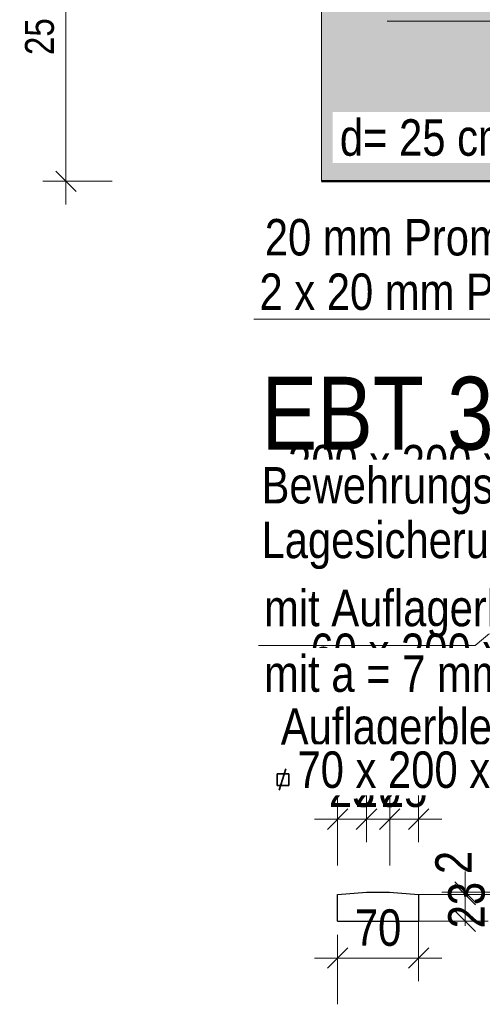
# Model space of a CAD drawing. Header units: millimetres. Extents: x -50 to 89, y -23 to 66.
# Tile 3 of 60: x -36.02 to -34.02, y 58.12 to 62.38. Entities that reach past the tile are written whole.
import ezdxf

# ---------------------------------------------------------------- set-up
doc = ezdxf.new("R2010")
doc.units = ezdxf.units.MM
doc.layers.add('Texte', color=7, linetype='Continuous', lineweight=20)
doc.styles.add('Arial Narrow', font='ARIALN.TTF')
doc.dimstyles.new('Arch_Strakon_dimstyle', dxfattribs={"dimtxt": 15.75, "dimasz": 1, "dimexe": 1.25, "dimexo": 0.0625, "dimgap": 1, "dimtad": 0, "dimdec": 3, "dimzin": 12, "dimdsep": 46, "dimtxsty": 'Arial Narrow', "dimblk": 'Arrowhead_Tick', "dimsah": 1, "dimcen": 0, "dimse1": 1, "dimse2": 1, "dimclrd": 6, "dimclrt": 2, "dimazin": 0, "dimtfac": 1, "dimtdec": 4, "dimtmove": 0, "dimatfit": 3, "dimldrblk": 'NONE', "dimfxl": 1, "dimtvp": 1, "dimtolj": 1, "dimtzin": 0, "dimlwd": 13, "dimarcsym": 2})

# ---------------------------------------------------------------- blocks, each defined once
blk = doc.blocks.new('Arrowhead_Tick')
at = {"color": 0, "linetype": 'Continuous', "lineweight": -2, "ltscale": 0.5}
for p, q in [((0, 20), (0, -10)), ((-1, 0), (0, 0)), ((10, 0), (0, 0))]:
    blk.add_line(p, q, dxfattribs=at)
at = {"color": 2, "linetype": 'Continuous', "lineweight": 35, "ltscale": 0.5}
blk.add_line((4.42, 4.42), (-4.42, -4.42), dxfattribs=at)
blk = doc.blocks.new('*D53')
at = {"layer": 'Defpoints', "color": 0}
for p in [(-34.6467, 58.5982), (-34.0956, 58.5982), (-34.6467, 58.4832)]:
    blk.add_point(p, dxfattribs=at)
at = {"layer": 'Texte', "color": 6, "linetype": 'Continuous', "lineweight": 13}
for p, q in [((-34.0956, 58.6082), (-34.0956, 58.6182)), ((-34.0956, 58.4832), (-34.0956, 58.5982)), ((-34.0956, 58.4732), (-34.0956, 58.4632))]:
    blk.add_line(p, q, dxfattribs=at)
at = {"layer": 'Texte', "color": 6, "lineweight": 13, "xscale": 0.01, "yscale": 0.01, "zscale": 0.01}
for p, rotation in [((-34.0956, 58.5982), 270), ((-34.0956, 58.4832), 90)]:
    blk.add_blockref('Arrowhead_Tick', p, dxfattribs=dict(at, rotation=rotation))
at = {"layer": 'Texte', "color": 2, "lineweight": 25, "insert": (-34.089, 58.5522), "char_height": 0.1575, "attachment_point": 5, "rotation": 90, "style": 'Arial Narrow'}
blk.add_mtext('\\A1;23', dxfattribs=at)
blk = doc.blocks.new('_None')
blk = doc.blocks.new('*D54')
at = {"layer": 'Defpoints', "color": 0}
for p in [(-34.6467, 58.5982), (-34.5217, 58.6082), (-34.0956, 58.6082)]:
    blk.add_point(p, dxfattribs=at)
at = {"layer": 'Texte', "color": 6, "linetype": 'Continuous', "lineweight": 13}
for p, q in [((-34.0956, 58.6182), (-34.0956, 58.6282)), ((-34.0956, 58.5982), (-34.0956, 58.6082)), ((-34.0956, 58.5882), (-34.0956, 58.5782))]:
    blk.add_line(p, q, dxfattribs=at)
at = {"layer": 'Texte', "color": 6, "lineweight": 13, "xscale": 0.01, "yscale": 0.01, "zscale": 0.01}
for p, rotation in [((-34.0956, 58.5982), 89.99999999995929), ((-34.0956, 58.6082), 269.9999999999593)]:
    blk.add_blockref('Arrowhead_Tick', p, dxfattribs=dict(at, rotation=rotation))
at = {"layer": 'Texte', "color": 2, "lineweight": 25, "insert": (-34.1456, 58.7365), "char_height": 0.1575, "attachment_point": 5, "rotation": 90, "style": 'Arial Narrow'}
blk.add_mtext('\\A1;2', dxfattribs=at)
blk = doc.blocks.new('*D55')
at = {"layer": 'Defpoints', "color": 0}
for p in [(-34.5217, 58.9237), (-34.5217, 58.6082), (-34.6467, 58.4832)]:
    blk.add_point(p, dxfattribs=at)
at = {"layer": 'Texte', "color": 6, "linetype": 'Continuous', "lineweight": 13}
blk.add_line((-34.6367, 58.9237), (-34.5317, 58.9237), dxfattribs=at)
at = {"layer": 'Texte', "color": 6, "lineweight": 13, "xscale": 0.01, "yscale": 0.01, "zscale": 0.01}
blk.add_blockref('Arrowhead_Tick', (-34.5217, 58.9237), dxfattribs=at)
at = {"layer": 'Texte', "color": 6, "lineweight": 13, "xscale": 0.01, "yscale": 0.01, "zscale": 0.01, "rotation": 180}
blk.add_blockref('Arrowhead_Tick', (-34.6467, 58.9237), dxfattribs=at)
at = {"layer": 'Texte', "color": 2, "lineweight": 25, "insert": (-34.5842, 59.0541), "char_height": 0.1575, "attachment_point": 5, "style": 'Arial Narrow'}
blk.add_mtext('\\A1;25', dxfattribs=at)
blk = doc.blocks.new('*D56')
at = {"layer": 'Defpoints', "color": 0}
for p in [(-34.4217, 58.9237), (-34.5217, 58.6082), (-34.4217, 58.6082)]:
    blk.add_point(p, dxfattribs=at)
at = {"layer": 'Texte', "color": 6, "linetype": 'Continuous', "lineweight": 13}
for p, q in [((-34.5317, 58.9237), (-34.5417, 58.9237)), ((-34.5217, 58.9237), (-34.4217, 58.9237)), ((-34.4117, 58.9237), (-34.4017, 58.9237))]:
    blk.add_line(p, q, dxfattribs=at)
at = {"layer": 'Texte', "color": 6, "lineweight": 13, "xscale": 0.01, "yscale": 0.01, "zscale": 0.01}
blk.add_blockref('Arrowhead_Tick', (-34.5217, 58.9237), dxfattribs=at)
at = {"layer": 'Texte', "color": 6, "lineweight": 13, "xscale": 0.01, "yscale": 0.01, "zscale": 0.01, "rotation": 180}
blk.add_blockref('Arrowhead_Tick', (-34.4217, 58.9237), dxfattribs=at)
at = {"layer": 'Texte', "color": 2, "lineweight": 25, "insert": (-34.4717, 59.0541), "char_height": 0.1575, "attachment_point": 5, "style": 'Arial Narrow'}
blk.add_mtext('\\A1;20', dxfattribs=at)
blk = doc.blocks.new('*D57')
at = {"layer": 'Defpoints', "color": 0}
for p in [(-34.2967, 58.9237), (-34.4217, 58.6082), (-34.2967, 58.5982)]:
    blk.add_point(p, dxfattribs=at)
at = {"layer": 'Texte', "color": 6, "linetype": 'Continuous', "lineweight": 13}
blk.add_line((-34.4117, 58.9237), (-34.3067, 58.9237), dxfattribs=at)
at = {"layer": 'Texte', "color": 6, "lineweight": 13, "xscale": 0.01, "yscale": 0.01, "zscale": 0.01}
blk.add_blockref('Arrowhead_Tick', (-34.2967, 58.9237), dxfattribs=at)
at = {"layer": 'Texte', "color": 6, "lineweight": 13, "xscale": 0.01, "yscale": 0.01, "zscale": 0.01, "rotation": 180}
blk.add_blockref('Arrowhead_Tick', (-34.4217, 58.9237), dxfattribs=at)
at = {"layer": 'Texte', "color": 2, "lineweight": 25, "insert": (-34.3592, 59.0541), "char_height": 0.1575, "attachment_point": 5, "style": 'Arial Narrow'}
blk.add_mtext('\\A1;25', dxfattribs=at)
blk = doc.blocks.new('*D58')
at = {"layer": 'Defpoints', "color": 0}
for p in [(-34.6467, 58.4832), (-34.2967, 58.4832), (-34.2967, 58.3237)]:
    blk.add_point(p, dxfattribs=at)
at = {"layer": 'Texte', "color": 6, "linetype": 'Continuous', "lineweight": 13}
blk.add_line((-34.6367, 58.3237), (-34.3067, 58.3237), dxfattribs=at)
at = {"layer": 'Texte', "color": 6, "lineweight": 13, "xscale": 0.01, "yscale": 0.01, "zscale": 0.01}
blk.add_blockref('Arrowhead_Tick', (-34.2967, 58.3237), dxfattribs=at)
at = {"layer": 'Texte', "color": 6, "lineweight": 13, "xscale": 0.01, "yscale": 0.01, "zscale": 0.01, "rotation": 180}
blk.add_blockref('Arrowhead_Tick', (-34.6467, 58.3237), dxfattribs=at)
at = {"layer": 'Texte', "color": 2, "lineweight": 25, "insert": (-34.4717, 58.4541), "char_height": 0.1575, "attachment_point": 5, "style": 'Arial Narrow'}
blk.add_mtext('\\A1;70', dxfattribs=at)
blk = doc.blocks.new('*D70')
at = {"layer": 'Defpoints', "color": 0}
for p in [(-35.8204, 62.9301), (-34.7164, 62.9301), (-34.7164, 61.6801)]:
    blk.add_point(p, dxfattribs=at)
at = {"layer": 'Texte', "color": 6, "linetype": 'Continuous', "lineweight": 13}
blk.add_line((-35.8204, 61.6901), (-35.8204, 62.9201), dxfattribs=at)
at = {"layer": 'Texte', "color": 6, "lineweight": 13, "xscale": 0.01, "yscale": 0.01, "zscale": 0.01}
for p, rotation in [((-35.8204, 62.9301), 90), ((-35.8204, 61.6801), 270)]:
    blk.add_blockref('Arrowhead_Tick', p, dxfattribs=dict(at, rotation=rotation))
at = {"layer": 'Texte', "color": 3, "lineweight": 35, "insert": (-35.9343, 62.3051), "char_height": 0.125, "attachment_point": 5, "rotation": 90, "style": 'Arial Narrow'}
blk.add_mtext('\\A1;25', dxfattribs=at)

msp = doc.modelspace()

# ---------------------------------------------------------------- hatches: boundary and pattern name
at = {"layer": 'Texte', "lineweight": 18, "true_color": 0xceffce}
msp.add_hatch(color=254, dxfattribs=at).paths.add_polyline_path([(-28.365773, 62.930107), (-28.35575, 62.030107), (-31.849007, 62.030107), (-31.877241, 62.056634), (-31.877241, 62.080107), (-32.002241, 62.080107), (-32.002241, 62.056634), (-32.030475, 62.030107), (-33.102241, 62.030107), (-33.102241, 61.680107), (-34.716365, 61.680107), (-34.716365, 62.930107)])

# ---------------------------------------------------------------- linework, layer by layer
at = {"layer": 'Texte', "color": 9, "linetype": 'Continuous', "lineweight": 0}
msp.add_line((-34.716365, 62.930107), (-34.716365, 61.680107), dxfattribs=at)
at = {"layer": 'Texte', "color": 6, "linetype": 'Continuous', "lineweight": 13}
for p, q in [((-34.432534, 62.371755), (-33.418032, 62.371755)), ((-34.985009, 61.343216), (-33.920268, 61.343216)), ((-35.008703, 61.084718), (-33.278857, 61.084718)), ((-34.052454, 59.674537), (-32.547338, 60.937698)), ((-34.029934, 60.354193), (-32.935463, 60.855352)), ((-34.982846, 60.354193), (-34.029934, 60.354193)), ((-34.988347, 59.674537), (-34.052454, 59.674537))]:
    msp.add_line(p, q, dxfattribs=at)
at = {"layer": 'Texte', "color": 4, "linetype": 'Continuous', "lineweight": 50}
msp.add_line((-33.102241, 61.680107), (-34.716365, 61.680107), dxfattribs=at)
at = {"layer": 'Texte', "color": 2, "linetype": 'Continuous', "lineweight": 35}
for p, q in [((-34.960587, 60.37525), (-34.932324, 60.467103)), ((-34.969558, 60.395421), (-34.969558, 60.445421)), ((-34.969558, 60.445421), (-34.919558, 60.445421)), ((-34.919558, 60.445421), (-34.919558, 60.395421)), ((-34.919558, 60.395421), (-34.969558, 60.395421)), ((-34.969558, 59.574892), (-34.969558, 59.624892)), ((-34.969558, 59.624892), (-34.919558, 59.624892)), ((-34.960587, 59.554721), (-34.932324, 59.646575)), ((-34.919558, 59.624892), (-34.919558, 59.574892)), ((-34.919558, 59.574892), (-34.969558, 59.574892)), ((-34.907849, 59.069113), (-34.907849, 59.119113)), ((-34.907849, 59.119113), (-34.857849, 59.119113)), ((-34.898878, 59.048942), (-34.870615, 59.140796)), ((-34.857849, 59.119113), (-34.857849, 59.069113)), ((-34.857849, 59.069113), (-34.907849, 59.069113))]:
    msp.add_line(p, q, dxfattribs=at)
at = {"layer": 'Texte', "color": 3, "linetype": 'Continuous', "lineweight": 25}
for p, q in [((-34.646732, 58.598177), (-34.521732, 58.608177)), ((-34.646732, 58.483177), (-34.646732, 58.598177)), ((-34.521732, 58.608177), (-34.421732, 58.608177)), ((-34.421732, 58.608177), (-34.296732, 58.598177)), ((-34.296732, 58.598177), (-34.296732, 58.483177)), ((-34.646732, 58.483177), (-34.296732, 58.483177))]:
    msp.add_line(p, q, dxfattribs=at)

# ---------------------------------------------------------------- dimensions: what is measured, and where the dimension line sits
at = {"layer": 'Texte', "lineweight": 35}
dim = msp.add_linear_dim(base=(-35.820438, 62.930107), p1=(-34.716365, 61.680107), p2=(-34.716365, 62.930107), angle=90, text='25', dimstyle='Arch_Strakon_dimstyle', override={"dimscale": 0.01, "dimtxt": 12.5, "dimasz": 1, "dimgap": 5, "dimtad": 1, "dimjust": 0, "dimtih": 0, "dimtoh": 0, "dimdec": 5, "dimdsep": 46, "dimtxsty": 'Arial Narrow', "dimclrd": 6, "dimclrt": 3, "dimtix": 1, "dimtofl": 255, "dimtmove": 0, "dimatfit": 2, "dimfxl": 0, "dimfxlon": 0, "dimtvp": 40, "dimlwd": 13}, dxfattribs=at)
dim.commit()
dim.dimension.update_dxf_attribs({"geometry": '*D70', "text_midpoint": (-35.820438, 62.305107), "dimtype": 160})
at = {"layer": 'Texte', "lineweight": 25}
for base, p1, p2, text, picture, middle in [((-34.521732, 58.923677), (-34.646732, 58.483177), (-34.521732, 58.608177), '25', '*D55', (-34.584232, 58.923677)), ((-34.421732, 58.923677), (-34.521732, 58.608177), (-34.421732, 58.608177), '20', '*D56', (-34.471732, 58.923677)), ((-34.296732, 58.923677), (-34.421732, 58.608177), (-34.296732, 58.598177), '25', '*D57', (-34.359232, 58.923677)), ((-34.296732, 58.323677), (-34.646732, 58.483177), (-34.296732, 58.483177), '70', '*D58', (-34.471732, 58.323677))]:
    dim = msp.add_linear_dim(base=base, p1=p1, p2=p2, text=text, dimstyle='Arch_Strakon_dimstyle', override={"dimscale": 0.01, "dimtxt": 15.75, "dimasz": 1, "dimgap": 5, "dimtad": 1, "dimjust": 0, "dimtih": 0, "dimtoh": 0, "dimdec": 5, "dimdsep": 46, "dimtxsty": 'Arial Narrow', "dimclrd": 6, "dimclrt": 2, "dimtix": 1, "dimtofl": 255, "dimtmove": 0, "dimatfit": 2, "dimfxl": 0, "dimfxlon": 0, "dimtvp": 31.746032, "dimlwd": 13}, dxfattribs=at)
    dim.commit()
    dim.dimension.update_dxf_attribs({"geometry": picture, "text_midpoint": middle, "dimtype": 160})
for base, p1, p2, text, override, picture, middle in [((-34.095618, 58.608177), (-34.646732, 58.598177), (-34.521732, 58.608177), '2', {"dimscale": 0.01, "dimtxt": 15.75, "dimasz": 1, "dimgap": 5, "dimtad": 1, "dimjust": 4, "dimtih": 0, "dimtoh": 0, "dimdec": 4, "dimdsep": 46, "dimtxsty": 'Arial Narrow', "dimclrd": 6, "dimclrt": 2, "dimtix": 0, "dimtofl": 255, "dimtmove": 2, "dimatfit": 2, "dimfxl": 0, "dimfxlon": 0, "dimtvp": 31.746032, "dimlwd": 13}, '*D54', (-34.145618, 58.73654)), ((-34.095618, 58.598177), (-34.646732, 58.483177), (-34.646732, 58.598177), '23', {"dimscale": 0.01, "dimtxt": 15.75, "dimasz": 1, "dimgap": 5, "dimtad": 0, "dimjust": 0, "dimtih": 0, "dimtoh": 0, "dimdec": 4, "dimdsep": 46, "dimtxsty": 'Arial Narrow', "dimclrd": 6, "dimclrt": 2, "dimtix": 0, "dimtofl": 255, "dimtmove": 2, "dimatfit": 2, "dimfxl": 0, "dimfxlon": 0, "dimtvp": 31.746032, "dimlwd": 13}, '*D53', (-34.088989, 58.552171))]:
    dim = msp.add_linear_dim(base=base, p1=p1, p2=p2, angle=90, text=text, dimstyle='Arch_Strakon_dimstyle', override=override, dxfattribs=at)
    dim.commit()
    dim.dimension.update_dxf_attribs({"geometry": picture, "text_midpoint": middle, "dimtype": 160})

# ---------------------------------------------------------------- next in the draw order: texts
at = {"layer": 'Texte', "color": 2, "lineweight": 35, "char_height": 0.1575, "attachment_point": 7, "line_spacing_factor": 0.9, "style": 'Arial Narrow', "bg_fill": 3, "box_fill_scale": 1.2, "bg_fill_color": 256, "bg_fill_true_color": 13158600, "bg_fill_transparency": 0}
for s, insert in [('d= 25 cm', (-34.636921, 61.788324)), ('20 mm Promatect-H', (-34.961171, 61.357336)), ('2 x 20 mm Promatect-H', (-34.984375, 61.121922)), ('200 x 200 x 20 mm', (-34.860771, 60.3808)), ('mit Auflagerblech', (-34.964536, 59.709931))]:
    msp.add_mtext(s, dxfattribs=dict(at, insert=insert))

# ---------------------------------------------------------------- next in the draw order: texts
at = {"layer": 'Texte', "color": 1, "lineweight": 70, "style": 'Arial Narrow'}
msp.add_text('EBT 3', height=0.315, dxfattribs=at).set_placement((-34.975422, 60.520334))
at = {"layer": 'Texte', "color": 2, "lineweight": 35, "style": 'Arial Narrow'}
msp.add_text('    60 x 200 x 25 mm', height=0.1575, dxfattribs=at).set_placement((-34.964536, 59.568181))
at = {"layer": 'Texte', "color": 2, "lineweight": 35, "insert": (-34.975294, 60.25444), "char_height": 0.1575, "attachment_point": 7, "line_spacing_factor": 0.9, "style": 'Arial Narrow', "bg_fill": 3, "box_fill_scale": 1.2, "bg_fill_color": 256, "bg_fill_true_color": 13158600, "bg_fill_transparency": 0}
msp.add_mtext('2 x ø 20 mm , L = 150 mm', dxfattribs=at)

# ---------------------------------------------------------------- next in the draw order: texts
at = {"layer": 'Texte', "color": 2, "lineweight": 35, "char_height": 0.1575, "attachment_point": 7, "line_spacing_factor": 0.9, "style": 'Arial Narrow', "bg_fill": 3, "box_fill_scale": 1.2, "bg_fill_color": 256, "bg_fill_true_color": 13158600, "bg_fill_transparency": 0}
for s, insert in [('Bewehrungsstahl zur{\\P}Lagesicherung angeschweißt', (-34.975294, 60.004082)), ('mit a = 7 mm angeschweist', (-34.964536, 59.426431))]:
    msp.add_mtext(s, dxfattribs=dict(at, insert=insert))

# ---------------------------------------------------------------- next in the draw order: texts
at = {"layer": 'Texte', "color": 2, "lineweight": 35, "insert": (-34.892211, 59.198311), "char_height": 0.1575, "attachment_point": 7, "line_spacing_factor": 0.9, "style": 'Arial Narrow', "bg_fill": 3, "box_fill_scale": 1.2, "bg_fill_color": 256, "bg_fill_true_color": 13158600, "bg_fill_transparency": 0}
msp.add_mtext('Auflagerblech', dxfattribs=at)

# ---------------------------------------------------------------- next in the draw order: texts
at = {"layer": 'Texte', "color": 2, "lineweight": 35, "insert": (-34.82005, 59.056561), "char_height": 0.1575, "attachment_point": 7, "line_spacing_factor": 0.9, "style": 'Arial Narrow', "bg_fill": 3, "box_fill_scale": 1.2, "bg_fill_color": 256, "bg_fill_true_color": 13158600, "bg_fill_transparency": 0}
msp.add_mtext('70 x 200 x 25 mm', dxfattribs=at)

doc.saveas('drawing.dxf')
